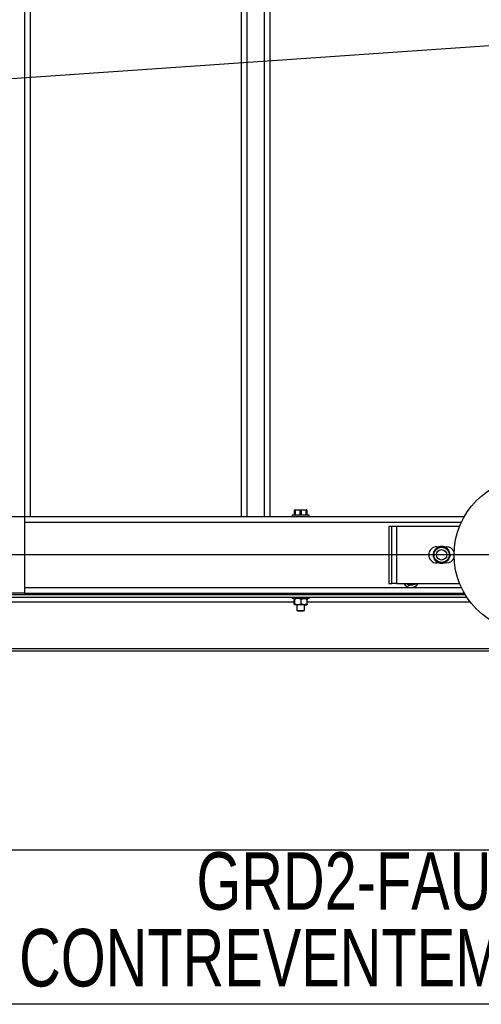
# Model space of a CAD drawing. Header units: millimetres. Extents: x 5 to 589, y 5 to 415.
# Tile 11 of 76: x 84 to 108, y 283 to 334. Entities that reach past the tile are written whole.
import ezdxf

# ---------------------------------------------------------------- set-up
doc = ezdxf.new("R2010")
doc.units = ezdxf.units.MM
doc.linetypes.add('CENTERX2', pattern=[20.32, 12.7, -2.54, 2.54, -2.54])
for name, color, linetype in [('COTES', 1, 'Continuous'), ('NOTES', 6, 'Continuous'), ('TRAIT-MIXTES', 3, 'CENTERX2')]:
    doc.layers.add(name, color=color, linetype=linetype)
doc.layers.add('TRAIT-FORT', color=4, linetype='Continuous', lineweight=25)
doc.styles.add('SLDTEXTSTYLE0', font='TXT', dxfattribs={"width": 0.75})
doc.dimstyles.new('SLDDIMSTYLE0', dxfattribs={"dimtxt": 3, "dimasz": 2, "dimexe": 0, "dimexo": 0.0625, "dimgap": 0.75, "dimtad": 1, "dimlfac": 20, "dimrnd": 1e-09, "dimzin": 12, "dimdsep": 46, "dimtxsty": 'SLDTEXTSTYLE0', "dimsah": 1, "dimcen": 0.09, "dimadec": 0, "dimazin": 3, "dimtfac": 1, "dimtofl": 0, "dimtmove": 0, "dimatfit": 3, "dimfxl": 1, "dimfrac": 2, "dimtolj": 1, "dimtzin": 12, "dimarcsym": 0})
doc.dimstyles.new('SLDDIMSTYLE2', dxfattribs={"dimtxt": 0.18, "dimasz": 1, "dimexe": 0, "dimexo": 0.0625, "dimgap": 0, "dimtad": 0, "dimtih": 1, "dimtoh": 1, "dimdec": 0, "dimrnd": 1e-09, "dimzin": 0, "dimdsep": 46, "dimtxsty": 'Standard', "dimblk1": 'DOT', "dimblk2": 'DOT', "dimsah": 1, "dimcen": 0.09, "dimadec": 0, "dimazin": 0, "dimtfac": 1, "dimtdec": 0, "dimtofl": 0, "dimtmove": 0, "dimatfit": 3, "dimldrblk": 'DOT', "dimfxl": 1, "dimfrac": 2, "dimtolj": 1, "dimtzin": 0, "dimarcsym": 0})

# ---------------------------------------------------------------- blocks, each defined once
blk = doc.blocks.new('_D_30')
at = {"layer": 'COTES', "color": 1, "transparency": 16777216}
for p, q in [((154.523, 366.453), (32.2, 366.453)), ((33.2, 306.453), (33.2, 366.453)), ((154.523, 306.453), (32.2, 306.453))]:
    blk.add_line(p, q, dxfattribs=at)
for points in [[(33.2, 366.453), (32.7, 364.453), (33.7, 364.453)], [(33.2, 306.453), (33.7, 308.453), (32.7, 308.453)]]:
    blk.add_solid(points, dxfattribs=at)
at = {"layer": 'COTES', "color": 1, "transparency": 16777216, "char_height": 3, "attachment_point": 1, "rotation": 90, "style": 'SLDTEXTSTYLE0'}
for s, insert in [('=', (29.333, 340.886)), ('1200', (29.333, 332.019)), ('=', (29.333, 329.594))]:
    blk.add_mtext(s, dxfattribs=dict(at, insert=insert))
blk = doc.blocks.new('_Dot')
at = {"color": 0, "linetype": 'ByBlock', "lineweight": -2}
blk.add_line((-0.5, 0), (-1, 0), dxfattribs=at)
at = {"color": 0, "linetype": 'ByBlock', "const_width": 0.5}
blk.add_lwpolyline([(-0.25, 0, 1), (0.25, 0, 1)], format="xyb", close=True, dxfattribs=at)
blk = doc.blocks.new('SW_NOTE_4')
at = {"layer": 'NOTES', "color": 0}
for p, q in [((0, 0), (46.667, 0)), ((46.667, -8.05), (0, -8.05))]:
    blk.add_line(p, q, dxfattribs=at)
for centre, start, end in [((0, -4.025), 90, 270), ((46.667, -4.025), 270, 90)]:
    blk.add_arc(centre, 4.025, start, end, dxfattribs=at)
at = {"layer": 'NOTES', "color": 0, "char_height": 3, "attachment_point": 2, "style": 'SLDTEXTSTYLE0'}
for s, insert in [('GRD2-FAU-04', (23.203, -0.12)), ('CONTREVENTEMENT CV1', (23.067, -4.12))]:
    blk.add_mtext(s, dxfattribs=dict(at, insert=insert))
blk = doc.blocks.new('SW_CENTERMARKSYMBOL_7')
at = {"layer": 'TRAIT-MIXTES', "color": 0}
for p, q in [((0, 0.25), (0, 4.125)), ((-0.25, 0), (-4.125, 0)), ((0, 0), (-0.125, 0)), ((0, 0), (0, 0.125)), ((0, 0), (0, -0.125)), ((0, 0), (0.125, 0)), ((0.25, 0), (4.125, 0)), ((0, -0.25), (0, -4.125))]:
    blk.add_line(p, q, dxfattribs=at)

msp = doc.modelspace()

# ---------------------------------------------------------------- linework, layer by layer
at = {"layer": 'TRAIT-FORT', "color": 4, "linetype": 'Continuous', "lineweight": 25}
for p, q in [((84.24772, 364.45271), (84.24772, 308.45276)), ((84.54774, 364.45271), (84.54774, 308.45276)), ((95.5478, 364.45271), (95.5478, 308.45276)), ((95.84773, 364.45271), (95.84773, 308.45276)), ((96.74772, 364.45271), (96.74772, 308.45276)), ((97.04774, 364.45271), (97.04774, 308.45276)), ((98.19778, 308.52772), (98.19778, 308.45276)), ((99.09776, 308.52772), (98.19778, 308.52772)), ((98.36171, 308.80276), (98.3228, 308.79227)), ((98.3228, 308.78359), (98.35628, 308.78359)), ((98.3228, 308.52772), (98.3228, 308.78359)), ((98.61425, 308.78359), (98.35628, 308.78359)), ((98.35628, 308.78359), (98.35628, 308.52772)), ((98.36171, 308.80276), (98.93373, 308.80276)), ((98.61425, 308.78359), (98.68129, 308.78359)), ((98.61425, 308.52772), (98.61425, 308.78359)), ((98.93926, 308.78359), (98.68129, 308.78359)), ((98.68129, 308.78359), (98.68129, 308.52772)), ((98.97273, 308.79227), (98.93373, 308.80276)), ((98.93926, 308.78359), (98.97273, 308.78359)), ((98.93926, 308.52772), (98.93926, 308.78359)), ((98.97273, 308.78359), (98.97273, 308.52772)), ((99.09776, 308.45276), (99.09776, 308.52772)), ((70.24778, 308.45276), (84.24772, 308.45276)), ((84.24772, 308.45276), (84.24772, 304.45277)), ((84.24772, 308.45276), (107.18368, 308.45276)), ((84.24772, 308.15274), (107.02699, 308.15274)), ((103.24777, 307.95275), (103.39778, 307.95275)), ((103.24777, 307.95275), (103.24777, 304.95268)), ((103.39778, 304.95268), (103.39778, 307.95275)), ((103.39778, 307.95275), (103.64774, 307.95275)), ((103.64774, 307.95275), (103.64774, 304.95268)), ((103.64774, 307.95275), (106.93963, 307.95275)), ((105.63405, 306.67206), (105.65227, 306.72261)), ((105.65227, 306.72261), (105.65265, 306.72928)), ((105.67935, 306.69066), (105.65227, 306.72261)), ((105.65265, 306.72928), (105.66695, 306.72947)), ((105.68918, 306.70325), (105.66695, 306.72947)), ((105.74773, 306.8772), (105.87362, 306.8772)), ((105.77844, 306.82408), (105.78092, 306.83819)), ((105.80066, 306.79795), (105.77844, 306.82408)), ((105.78092, 306.83819), (105.78759, 306.83743)), ((105.78759, 306.83743), (105.84033, 306.84725)), ((105.78759, 306.83743), (105.81468, 306.80558)), ((106.12195, 306.8772), (106.24774, 306.8772)), ((105.87362, 306.02824), (105.74773, 306.02824)), ((106.24774, 306.02824), (106.12195, 306.02824)), ((106.20797, 306.06801), (106.15514, 306.05828)), ((106.20797, 306.06801), (106.18089, 306.09995)), ((106.19491, 306.10758), (106.21703, 306.08136)), ((106.21465, 306.06724), (106.20797, 306.06801)), ((106.21703, 306.08136), (106.21465, 306.06724)), ((106.30639, 306.20219), (106.32852, 306.17606)), ((106.31612, 306.21478), (106.3432, 306.18283)), ((106.34292, 306.17615), (106.32852, 306.17606)), ((106.3432, 306.18283), (106.34292, 306.17615)), ((106.36142, 306.23337), (106.3432, 306.18283)), ((103.24777, 304.95268), (103.39778, 304.95268)), ((103.64774, 304.95268), (103.39778, 304.95268)), ((103.64774, 304.95268), (106.93963, 304.95268)), ((104.65282, 304.95268), (104.63927, 304.91549)), ((84.24772, 304.45277), (70.24778, 304.45277)), ((84.24772, 304.7527), (107.02699, 304.7527)), ((84.24772, 304.45277), (107.18368, 304.45277)), ((49.9884, 304.25269), (107.30708, 304.25269)), ((50.06746, 304.37771), (107.22802, 304.37771)), ((82.9841, 304.00273), (98.31146, 304.00273)), ((98.19778, 304.25269), (98.19778, 304.17773)), ((99.06333, 304.17773), (98.19778, 304.17773)), ((98.31146, 303.90297), (98.31146, 304.12747)), ((98.33539, 303.90297), (98.33539, 304.12747)), ((98.67166, 303.90297), (98.67166, 304.12747)), ((98.98408, 303.90297), (98.98408, 304.12747)), ((98.98408, 304.00273), (107.4859, 304.00273)), ((99.09776, 304.17773), (99.06333, 304.17773)), ((99.09776, 304.17773), (99.09776, 304.25269)), ((98.50353, 303.85272), (98.32338, 303.85272)), ((98.44774, 303.85272), (98.44774, 303.5566)), ((98.44774, 303.5566), (98.4978, 303.5277)), ((98.44774, 303.5566), (98.8478, 303.5566)), ((98.4978, 303.5277), (98.79773, 303.5277)), ((98.82787, 303.85272), (98.50353, 303.85272)), ((98.79773, 303.5277), (98.8478, 303.5566)), ((98.82787, 303.85272), (98.97207, 303.85272)), ((98.8478, 303.5566), (98.8478, 303.85272)), ((46.64777, 301.57773), (158.14775, 301.57773)), ((46.64777, 301.4527), (158.14775, 301.4527))]:
    msp.add_line(p, q, dxfattribs=at)
for centre, radius in [((110.64776, 306.45273), 4), ((105.99776, 306.45273), 0.3975), ((105.99776, 306.45273), 0.2725)]:
    msp.add_circle(centre, radius, dxfattribs=at)
for centre, radius, start, end in [((105.74776, 306.45273), 0.4245, 90, 270), ((105.99776, 306.45273), 0.44229, 141.294349, 299.361473), ((105.99776, 306.45273), 0.42472, 148.903038, 291.752785), ((105.99776, 306.45273), 0.44229, 321.294349, 119.361473), ((105.99776, 306.45273), 0.42472, 328.903038, 111.752785), ((106.24776, 306.45273), 0.4245, 18.613934, 90), ((106.24776, 306.45273), 0.4245, 270, 341.386066), ((104.39776, 305.20273), 0.45, 213.748989, 326.251011), ((104.39776, 305.20273), 0.325, 230.284863, 280.066135), ((104.39776, 305.20273), 0.325, 280.066135, 309.715137)]:
    msp.add_arc(centre, radius, start, end, dxfattribs=at)
for points, knots in [([(105.63405, 306.67206), (105.63301, 306.66041), (105.63162, 306.64494), (105.63862, 306.62165), (105.64035, 306.61589)], [0, 0, 0, 0, 0.75297396, 1, 1, 1, 1]), ([(105.66695, 306.72947), (105.66823, 306.73029), (105.67077, 306.73191), (105.68088, 306.74207), (105.69514, 306.75578), (105.70936, 306.76895), (105.7245, 306.78185), (105.73999, 306.79452), (105.75747, 306.80781), (105.77102, 306.81753), (105.77721, 306.82244), (105.77816, 306.82371), (105.77844, 306.82408)], [0, 0, 0, 0, 0.11240726, 0.22489126, 0.33797759, 0.45173698, 0.49987502, 0.61330983, 0.72646237, 0.84006934, 0.95367062, 1, 1, 1, 1]), ([(105.84033, 306.84725), (105.85197, 306.84659), (105.86603, 306.84579), (105.88561, 306.83621), (105.88897, 306.83457)], [0, 0, 0, 0, 0.82838844, 1, 1, 1, 1]), ([(106.15514, 306.05828), (106.14347, 306.05912), (106.12817, 306.06023), (106.10665, 306.07075), (106.10154, 306.07325)], [0, 0, 0, 0, 0.76262405, 1, 1, 1, 1]), ([(106.32852, 306.17606), (106.3273, 306.17519), (106.32485, 306.17346), (106.31453, 306.16352), (106.30036, 306.14963), (106.28611, 306.13649), (106.27098, 306.12361), (106.25561, 306.11083), (106.23796, 306.09779), (106.22447, 306.08787), (106.21826, 306.083), (106.21731, 306.08173), (106.21703, 306.08136)], [0, 0, 0, 0, 0.1123722, 0.22484693, 0.33816026, 0.45190332, 0.50003445, 0.61311773, 0.72632743, 0.8400923, 0.95367727, 1, 1, 1, 1]), ([(106.36142, 306.23337), (106.36212, 306.24539), (106.36331, 306.26564), (106.3539, 306.29565), (106.35007, 306.30785)], [0, 0, 0, 0, 0.593340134, 1, 1, 1, 1]), ([(104.18332, 304.95268), (104.19292, 304.94132), (104.22338, 304.90529), (104.25094, 304.87246), (104.26982, 304.84997)], [0, 0, 0, 0, 0.315263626, 1, 1, 1, 1]), ([(104.45455, 304.88278), (104.42204, 304.877), (104.35755, 304.86553), (104.29891, 304.85513), (104.26982, 304.84997)], [0, 0, 0, 0, 0.50405958, 1, 1, 1, 1]), ([(104.63927, 304.91549), (104.614, 304.91101), (104.56255, 304.90189), (104.49875, 304.8906), (104.46228, 304.88415), (104.45455, 304.88278)], [0, 0, 0, 0, 0.43219275, 0.87967978, 1, 1, 1, 1]), ([(98.32338, 304.17773), (98.32128, 304.17483), (98.31711, 304.16907), (98.31333, 304.14126), (98.31146, 304.12747)], [0, 0, 0, 0, 0.50405951, 1, 1, 1, 1]), ([(98.33539, 304.12747), (98.33377, 304.13921), (98.33047, 304.16308), (98.32628, 304.17668), (98.32389, 304.17754), (98.32338, 304.17773)], [0, 0, 0, 0, 0.4323491, 0.87957721, 1, 1, 1, 1]), ([(98.50353, 304.17773), (98.50079, 304.17771), (98.4565, 304.17745), (98.39829, 304.16081), (98.34812, 304.13422), (98.33539, 304.12747)], [0, 0, 0, 0, 0.04679891, 0.75814104, 1, 1, 1, 1]), ([(98.67166, 304.12747), (98.65202, 304.13794), (98.59907, 304.16619), (98.54042, 304.17327), (98.50353, 304.17773)], [0, 0, 0, 0, 0.3708848, 1, 1, 1, 1]), ([(98.67166, 304.12747), (98.69306, 304.1392), (98.73658, 304.16307), (98.79048, 304.17668), (98.82132, 304.17754), (98.82787, 304.17773)], [0, 0, 0, 0, 0.43241015, 0.8794079, 1, 1, 1, 1]), ([(98.82787, 304.17773), (98.85534, 304.17482), (98.90986, 304.16906), (98.95947, 304.14126), (98.98408, 304.12747)], [0, 0, 0, 0, 0.50381424, 1, 1, 1, 1]), ([(98.97207, 304.17773), (98.9742, 304.17483), (98.97845, 304.16907), (98.98221, 304.14126), (98.98408, 304.12747)], [0, 0, 0, 0, 0.50407483, 1, 1, 1, 1]), ([(98.31146, 303.90297), (98.31306, 303.89124), (98.31634, 303.86737), (98.32067, 303.85376), (98.3229, 303.8529), (98.32338, 303.85272)], [0, 0, 0, 0, 0.43236132, 0.87948287, 1, 1, 1, 1]), ([(98.32338, 303.85272), (98.32551, 303.85562), (98.32976, 303.86138), (98.33352, 303.88918), (98.33539, 303.90297)], [0, 0, 0, 0, 0.50395819, 1, 1, 1, 1]), ([(98.33539, 303.90297), (98.34812, 303.89623), (98.39829, 303.86964), (98.4565, 303.85299), (98.50079, 303.85273), (98.50353, 303.85272)], [0, 0, 0, 0, 0.24185896, 0.95320109, 1, 1, 1, 1]), ([(98.50353, 303.85272), (98.54041, 303.85723), (98.59904, 303.8644), (98.65202, 303.89254), (98.67166, 303.90297)], [0, 0, 0, 0, 0.62926792, 1, 1, 1, 1]), ([(98.82787, 303.85272), (98.8004, 303.85562), (98.74588, 303.86138), (98.69627, 303.88918), (98.67166, 303.90297)], [0, 0, 0, 0, 0.50381424, 1, 1, 1, 1]), ([(98.98408, 303.90297), (98.96268, 303.89124), (98.91918, 303.86738), (98.86526, 303.85376), (98.83442, 303.8529), (98.82787, 303.85272)], [0, 0, 0, 0, 0.43247417, 0.87940744, 1, 1, 1, 1]), ([(98.98408, 303.90297), (98.98246, 303.89124), (98.97916, 303.86737), (98.97497, 303.85376), (98.97257, 303.8529), (98.97207, 303.85272)], [0, 0, 0, 0, 0.43234812, 0.87945603, 1, 1, 1, 1])]:
    msp.add_open_spline(points, degree=3, knots=knots, dxfattribs=at)

# ---------------------------------------------------------------- block references
at = {"layer": 'NOTES', "color": 211}
msp.add_blockref('SW_NOTE_4', (79.87421, 291.06918), dxfattribs=at)
at = {"layer": 'TRAIT-MIXTES', "color": 3}
msp.add_blockref('SW_CENTERMARKSYMBOL_7', (110.64776, 306.45273), dxfattribs=at)

# ---------------------------------------------------------------- dimensions: what is measured, and where the dimension line sits
at = {"layer": 'COTES', "color": 1}
dim = msp.add_linear_dim(base=(33.20011, 366.45273), p1=(155.52276, 306.45273), p2=(155.52276, 366.45273), angle=90, text='=<>=', dimstyle='SLDDIMSTYLE0', dxfattribs=at)
dim.commit()
dim.dimension.update_dxf_attribs({"geometry": '_D_30', "text_midpoint": (33.20011, 336.45273), "dimtype": 160})

# ---------------------------------------------------------------- leaders
at = {"layer": 'NOTES', "color": 211}
msp.add_leader([(46.73068, 328.7341), (177.42138, 337.79874)], dimstyle='SLDDIMSTYLE2', dxfattribs=at)

doc.saveas('drawing.dxf')
